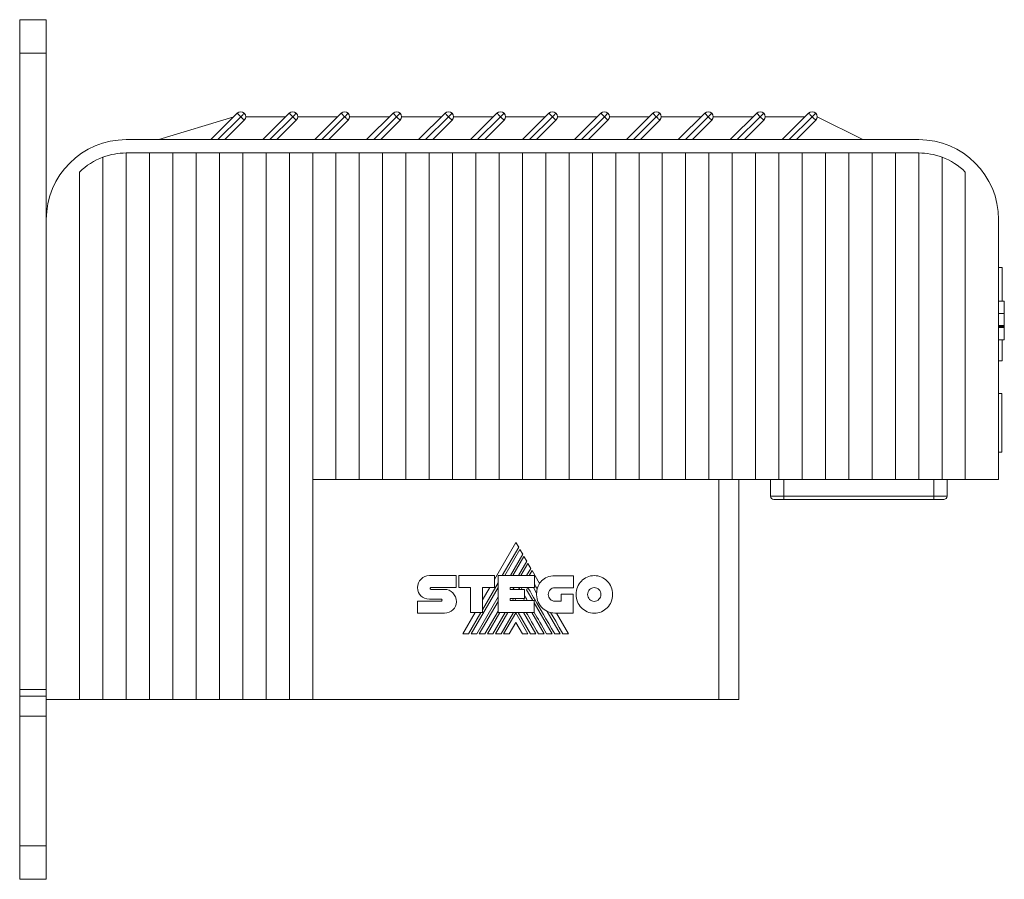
# Model space of a CAD drawing. Header units: millimetres. Extents: x 46 to 553, y 21 to 399.
# Tile 3 of 5: x 405 to 553, y 189 to 318. Entities that reach past the tile are written whole.
import ezdxf

# ---------------------------------------------------------------- set-up
doc = ezdxf.new("R2010")
doc.units = ezdxf.units.MM
doc.linetypes.add('PHANTOM', pattern=[12.7, 6.35, -1.27, 1.27, -1.27, 1.27, -1.27])
doc.layers.add('___VS___', color=7, linetype='Continuous', lineweight=15)

msp = doc.modelspace()

# ---------------------------------------------------------------- linework, layer by layer
at = {"color": 7, "linetype": 'Continuous', "lineweight": 15}
for p, q in [((405.35, 317.86), (409.35, 317.86)), ((405.35, 312.86), (405.35, 317.86)), ((409.35, 312.86), (409.35, 317.86)), ((405.35, 312.86), (409.35, 312.86)), ((405.35, 217.36), (405.35, 312.86)), ((409.35, 287.86), (409.35, 312.86)), ((437.49, 303.3), (426.25, 299.86)), ((434.05, 299.86), (438.02, 303.83)), ((435.11, 299.86), (438.55, 303.3)), ((445.29, 303.3), (439.3, 303.3)), ((441.85, 299.86), (445.82, 303.83)), ((442.91, 299.86), (446.35, 303.3)), ((453.09, 303.3), (447.1, 303.3)), ((449.65, 299.86), (453.62, 303.83)), ((450.71, 299.86), (454.15, 303.3)), ((460.89, 303.3), (454.9, 303.3)), ((457.45, 299.86), (461.42, 303.83)), ((458.51, 299.86), (461.95, 303.3)), ((468.69, 303.3), (462.7, 303.3)), ((465.25, 299.86), (469.22, 303.83)), ((466.31, 299.86), (469.75, 303.3)), ((469.75, 303.3), (470.28, 303.83)), ((476.49, 303.3), (470.5, 303.3)), ((473.05, 299.86), (477.02, 303.83)), ((474.11, 299.86), (477.55, 303.3)), ((484.29, 303.3), (478.3, 303.3)), ((480.85, 299.86), (484.82, 303.83)), ((481.91, 299.86), (485.35, 303.3)), ((485.35, 303.3), (485.88, 302.77)), ((492.09, 303.3), (486.1, 303.3)), ((488.65, 299.86), (492.62, 303.83)), ((489.71, 299.86), (493.15, 303.3)), ((493.15, 303.3), (493.68, 303.83)), ((499.89, 303.3), (493.9, 303.3)), ((496.45, 299.86), (500.42, 303.83)), ((497.51, 299.86), (500.95, 303.3)), ((507.69, 303.3), (501.7, 303.3)), ((504.25, 299.86), (508.22, 303.83)), ((505.31, 299.86), (508.75, 303.3)), ((515.49, 303.3), (509.5, 303.3)), ((512.05, 299.86), (516.02, 303.83)), ((513.11, 299.86), (516.55, 303.3)), ((516.02, 303.83), (516.55, 303.3)), ((516.55, 303.3), (517.08, 302.77)), ((523.29, 303.3), (517.3, 303.3)), ((519.85, 299.86), (523.82, 303.83)), ((520.91, 299.86), (524.35, 303.3)), ((524.35, 303.3), (524.88, 303.83)), ((531.95, 299.86), (525.1, 303.3)), ((439.08, 302.77), (436.18, 299.86)), ((446.88, 302.77), (443.98, 299.86)), ((454.68, 302.77), (451.78, 299.86)), ((462.48, 302.77), (459.58, 299.86)), ((470.28, 302.77), (467.38, 299.86)), ((478.08, 302.77), (475.18, 299.86)), ((485.88, 302.77), (482.98, 299.86)), ((493.68, 302.77), (490.78, 299.86)), ((501.48, 302.77), (498.58, 299.86)), ((509.28, 302.77), (506.38, 299.86)), ((517.08, 302.77), (514.18, 299.86)), ((524.88, 302.77), (521.98, 299.86)), ((421.35, 299.86), (540.35, 299.86)), ((417.85, 297.22), (417.85, 215.86)), ((421.35, 297.86), (421.35, 215.86)), ((421.35, 297.86), (424.85, 297.86)), ((424.85, 297.86), (424.85, 215.86)), ((424.85, 297.86), (428.35, 297.86)), ((428.35, 297.86), (428.35, 215.86)), ((428.35, 297.86), (431.85, 297.86)), ((431.85, 297.86), (431.85, 215.86)), ((431.85, 297.86), (435.35, 297.86)), ((435.35, 297.86), (435.35, 215.86)), ((435.35, 297.86), (438.85, 297.86)), ((438.85, 297.86), (438.85, 215.86)), ((438.85, 297.86), (442.35, 297.86)), ((442.35, 297.86), (442.35, 215.86)), ((442.35, 297.86), (445.85, 297.86)), ((445.85, 297.86), (445.85, 215.86)), ((445.85, 297.86), (449.35, 297.86)), ((449.35, 297.86), (449.35, 248.86)), ((449.35, 297.86), (452.85, 297.86)), ((452.85, 297.86), (452.85, 248.86)), ((452.85, 297.86), (456.35, 297.86)), ((456.35, 297.86), (456.35, 248.86)), ((456.35, 297.86), (459.85, 297.86)), ((459.85, 297.86), (459.85, 248.86)), ((459.85, 297.86), (463.35, 297.86)), ((463.35, 297.86), (463.35, 248.86)), ((463.35, 297.86), (466.85, 297.86)), ((466.85, 297.86), (466.85, 248.86)), ((466.85, 297.86), (470.35, 297.86)), ((470.35, 297.86), (470.35, 248.86)), ((470.35, 297.86), (473.85, 297.86)), ((473.85, 297.86), (473.85, 248.86)), ((473.85, 297.86), (477.35, 297.86)), ((477.35, 297.86), (477.35, 248.86)), ((477.35, 297.86), (480.85, 297.86)), ((480.85, 297.86), (480.85, 248.86)), ((480.85, 297.86), (484.35, 297.86)), ((484.35, 297.86), (484.35, 248.86)), ((484.35, 297.86), (487.85, 297.86)), ((487.85, 297.86), (487.85, 248.86)), ((487.85, 297.86), (491.35, 297.86)), ((491.35, 297.86), (491.35, 248.86)), ((491.35, 297.86), (494.85, 297.86)), ((494.85, 297.86), (494.85, 248.86)), ((494.85, 297.86), (498.35, 297.86)), ((498.35, 297.86), (498.35, 248.86)), ((498.35, 297.86), (501.85, 297.86)), ((501.85, 297.86), (501.85, 248.86)), ((501.85, 297.86), (505.35, 297.86)), ((505.35, 297.86), (505.35, 248.86)), ((505.35, 297.86), (508.85, 297.86)), ((508.85, 297.86), (508.85, 248.86)), ((508.85, 297.86), (512.35, 297.86)), ((512.35, 297.86), (512.35, 248.86)), ((512.35, 297.86), (515.85, 297.86)), ((515.85, 297.86), (515.85, 248.86)), ((515.85, 297.86), (519.35, 297.86)), ((519.35, 297.86), (519.35, 248.86)), ((519.35, 297.86), (522.85, 297.86)), ((522.85, 297.86), (522.85, 248.86)), ((522.85, 297.86), (526.35, 297.86)), ((526.35, 297.86), (526.35, 248.86)), ((526.35, 297.86), (529.85, 297.86)), ((529.85, 297.86), (529.85, 248.86)), ((529.85, 297.86), (533.35, 297.86)), ((533.35, 297.86), (533.35, 248.86)), ((533.35, 297.86), (536.85, 297.86)), ((536.85, 297.86), (536.85, 248.86)), ((536.85, 297.86), (540.35, 297.86)), ((540.35, 297.86), (540.35, 248.86)), ((543.85, 297.22), (543.85, 248.86)), ((414.35, 295), (414.35, 215.86)), ((547.35, 295), (547.35, 248.86)), ((409.35, 287.86), (409.35, 215.86)), ((552.35, 287.86), (552.35, 248.86)), ((552.86, 280.68), (552.35, 280.68)), ((552.86, 280.68), (552.86, 275.6)), ((553.2, 275.6), (552.35, 275.6)), ((553.2, 273.78), (552.35, 273.78)), ((553.2, 271.96), (552.35, 271.96)), ((553.2, 271.96), (552.35, 271.96)), ((553.2, 271.81), (552.35, 271.81)), ((553.2, 271.66), (552.35, 271.66)), ((553.2, 269.83), (553.2, 271.66)), ((553.2, 269.83), (552.35, 269.83)), ((552.86, 269.83), (552.86, 266.64)), ((553.2, 269.83), (552.86, 269.83)), ((553.2, 269.82), (552.86, 269.82)), ((552.86, 266.64), (552.35, 266.64)), ((552.85, 261.76), (552.35, 261.76)), ((552.85, 261.76), (552.85, 252.96)), ((552.85, 252.96), (552.35, 252.96)), ((449.35, 248.86), (449.35, 215.86)), ((452.85, 248.86), (449.35, 248.86)), ((456.35, 248.86), (452.85, 248.86)), ((459.85, 248.86), (456.35, 248.86)), ((463.35, 248.86), (459.85, 248.86)), ((466.85, 248.86), (463.35, 248.86)), ((470.35, 248.86), (466.85, 248.86)), ((473.85, 248.86), (470.35, 248.86)), ((477.35, 248.86), (473.85, 248.86)), ((480.85, 248.86), (477.35, 248.86)), ((484.35, 248.86), (480.85, 248.86)), ((487.85, 248.86), (484.35, 248.86)), ((491.35, 248.86), (487.85, 248.86)), ((494.85, 248.86), (491.35, 248.86)), ((498.35, 248.86), (494.85, 248.86)), ((501.85, 248.86), (498.35, 248.86)), ((505.35, 248.86), (501.85, 248.86)), ((508.85, 248.86), (505.35, 248.86)), ((512.35, 248.86), (508.85, 248.86)), ((510.35, 215.86), (510.35, 248.86)), ((515.85, 248.86), (512.35, 248.86)), ((513.35, 248.86), (513.35, 215.86)), ((519.35, 248.86), (515.85, 248.86)), ((518.1, 246.36), (518.1, 248.86)), ((522.85, 248.86), (519.35, 248.86)), ((520.1, 246.36), (520.1, 248.86)), ((526.35, 248.86), (522.85, 248.86)), ((529.85, 248.86), (526.35, 248.86)), ((533.35, 248.86), (529.85, 248.86)), ((536.85, 248.86), (533.35, 248.86)), ((540.35, 248.86), (536.85, 248.86)), ((543.85, 248.86), (540.35, 248.86)), ((542.6, 246.36), (542.6, 248.86)), ((547.35, 248.86), (543.85, 248.86)), ((544.6, 246.36), (544.6, 248.86)), ((552.35, 248.86), (547.35, 248.86)), ((518.1, 246.36), (520.1, 246.36)), ((520.1, 245.86), (518.6, 245.86)), ((520.1, 246.36), (542.6, 246.36)), ((520.1, 246.36), (520.1, 245.86)), ((542.6, 245.86), (520.1, 245.86)), ((542.6, 246.36), (542.6, 245.86)), ((542.6, 246.36), (544.6, 246.36)), ((544.1, 245.86), (542.6, 245.86)), ((479.85, 239.42), (476.65, 233.87)), ((477.82, 234.43), (480.28, 238.69)), ((480.47, 238.35), (478.2, 234.43)), ((480.28, 238.69), (479.85, 239.42)), ((480.89, 237.63), (480.47, 238.35)), ((479.03, 234.43), (480.89, 237.63)), ((481.07, 237.31), (479.41, 234.43)), ((480.25, 234.43), (481.5, 236.58)), ((481.5, 236.58), (481.07, 237.31)), ((481.68, 236.26), (480.63, 234.43)), ((481.48, 234.43), (482.11, 235.51)), ((482.11, 235.51), (481.68, 236.26)), ((482.29, 235.2), (481.84, 234.43)), ((483.41, 233.25), (482.29, 235.2)), ((466.87, 234.45), (470.9, 234.45)), ((470.9, 234.45), (470.9, 232.65)), ((471.3, 232.65), (471.3, 234.44)), ((471.3, 234.44), (476.65, 234.44)), ((476.65, 234.44), (476.65, 232.67)), ((477.19, 228.89), (477.19, 234.43)), ((477.19, 234.43), (482.65, 234.43)), ((482.65, 234.43), (482.65, 232.64)), ((485.7, 234.41), (488.5, 234.41)), ((488.5, 234.41), (488.5, 232.61)), ((467.1, 232.65), (470.9, 232.65)), ((467.11, 232.37), (469.15, 232.37)), ((473.03, 232.65), (471.3, 232.65)), ((473.03, 228.89), (473.03, 232.65)), ((473.15, 225.69), (477.19, 232.67)), ((474.86, 229.3), (477.19, 233.33)), ((476.65, 232.67), (474.86, 232.67)), ((474.86, 228.89), (474.86, 232.67)), ((475.95, 232.67), (474.86, 230.78)), ((479, 232.64), (482.65, 232.64)), ((479, 232.64), (479, 232.34)), ((479, 232.34), (481.17, 232.34)), ((479.42, 232.34), (479.59, 232.64)), ((480.27, 232.34), (480.44, 232.64)), ((480.64, 232.34), (480.81, 232.64)), ((481.17, 232.34), (481.17, 230.99)), ((481.48, 232.32), (481.66, 232.64)), ((481.48, 232.32), (482.4, 230.72)), ((482.5, 232.64), (482.98, 231.81)), ((488.5, 232.61), (485.7, 232.61)), ((468.64, 230.89), (466.87, 230.89)), ((473.99, 225.69), (477.19, 231.23)), ((479, 230.99), (481.17, 230.99)), ((479, 230.99), (479, 230.72)), ((479, 230.72), (482.62, 230.72)), ((479.33, 230.72), (479.49, 230.99)), ((479.7, 230.72), (479.86, 230.99)), ((481.02, 230.99), (481.18, 230.72)), ((482.62, 228.89), (482.62, 230.72)), ((486.67, 230.6), (486.67, 231.66)), ((486.67, 231.66), (488.44, 231.66)), ((488.44, 231.66), (488.44, 228.81)), ((465.1, 230.59), (468.64, 230.59)), ((474.37, 225.69), (477.19, 230.57)), ((482.62, 230.34), (485.31, 225.69)), ((485.7, 230.6), (486.67, 230.6)), ((469.15, 228.81), (465.1, 228.81)), ((473.77, 228.89), (471.92, 225.69)), ((472.77, 225.69), (474.62, 228.89)), ((473.03, 228.89), (474.86, 228.89)), ((475.2, 225.69), (477.19, 229.12)), ((475.58, 225.69), (477.43, 228.89)), ((476.41, 225.69), (478.27, 228.89)), ((476.8, 225.69), (478.65, 228.89)), ((477.19, 228.89), (482.62, 228.89)), ((477.63, 225.69), (479.49, 228.89)), ((478.01, 225.69), (479.84, 228.86)), ((481.68, 225.69), (479.84, 228.86)), ((482.06, 225.69), (480.2, 228.89)), ((481.03, 228.89), (482.88, 225.69)), ((482.24, 228.89), (484.09, 225.69)), ((484.57, 229.05), (486.52, 225.69)), ((488.44, 228.81), (485.72, 228.81)), ((487.78, 225.69), (485.98, 228.81)), ((479.84, 227.41), (478.84, 225.69)), ((479.84, 227.41), (480.84, 225.69)), ((405.35, 217.36), (409.35, 217.36)), ((405.35, 216.36), (405.35, 217.36)), ((409.35, 216.36), (405.35, 216.36)), ((405.35, 213.36), (405.35, 216.36)), ((414.35, 215.86), (409.35, 215.86)), ((409.35, 213.36), (409.35, 215.86)), ((417.85, 215.86), (414.35, 215.86)), ((417.85, 215.86), (421.35, 215.86)), ((421.35, 215.86), (424.85, 215.86)), ((424.85, 215.86), (428.35, 215.86)), ((428.35, 215.86), (431.85, 215.86)), ((431.85, 215.86), (435.35, 215.86)), ((435.35, 215.86), (438.85, 215.86)), ((438.85, 215.86), (442.35, 215.86)), ((442.35, 215.86), (445.85, 215.86)), ((445.85, 215.86), (449.35, 215.86)), ((449.35, 215.86), (510.35, 215.86)), ((513.35, 215.86), (510.35, 215.86)), ((405.35, 213.36), (409.35, 213.36)), ((405.35, 193.86), (405.35, 213.36)), ((409.35, 193.86), (409.35, 213.36)), ((405.35, 193.86), (409.35, 193.86)), ((405.35, 188.86), (405.35, 193.86)), ((409.35, 188.86), (409.35, 193.86)), ((405.35, 188.86), (409.35, 188.86))]:
    msp.add_line(p, q, dxfattribs=at)
at = {"color": 7, "linetype": 'Continuous', "lineweight": 15, "flags": 128}
for points in [[(438.02, 303.83), (438.03, 303.82), (438.06, 303.79), (438.11, 303.74), (438.18, 303.67), (438.26, 303.59), (438.35, 303.5), (438.45, 303.4), (438.55, 303.3)], [(438.55, 303.3), (438.66, 303.4), (438.76, 303.5), (438.85, 303.59), (438.93, 303.67), (438.99, 303.74), (439.04, 303.79), (439.07, 303.82), (439.08, 303.83)], [(438.55, 303.3), (438.66, 303.19), (438.76, 303.09), (438.85, 303), (438.93, 302.92), (438.99, 302.86), (439.04, 302.81), (439.07, 302.78), (439.08, 302.77)], [(445.82, 303.83), (445.83, 303.82), (445.86, 303.79), (445.91, 303.74), (445.98, 303.67), (446.06, 303.59), (446.15, 303.5), (446.25, 303.4), (446.35, 303.3)], [(446.35, 303.3), (446.46, 303.4), (446.56, 303.5), (446.65, 303.59), (446.73, 303.67), (446.79, 303.74), (446.84, 303.79), (446.87, 303.82), (446.88, 303.83)], [(446.35, 303.3), (446.46, 303.19), (446.56, 303.09), (446.65, 303), (446.73, 302.92), (446.79, 302.86), (446.84, 302.81), (446.87, 302.78), (446.88, 302.77)], [(453.62, 303.83), (453.63, 303.82), (453.66, 303.79), (453.71, 303.74), (453.78, 303.67), (453.86, 303.59), (453.95, 303.5), (454.05, 303.4), (454.15, 303.3)], [(454.15, 303.3), (454.26, 303.4), (454.36, 303.5), (454.45, 303.59), (454.53, 303.67), (454.59, 303.74), (454.64, 303.79), (454.67, 303.82), (454.68, 303.83)], [(454.15, 303.3), (454.26, 303.19), (454.36, 303.09), (454.45, 303), (454.53, 302.92), (454.59, 302.86), (454.64, 302.81), (454.67, 302.78), (454.68, 302.77)], [(461.42, 303.83), (461.43, 303.82), (461.46, 303.79), (461.51, 303.74), (461.58, 303.67), (461.66, 303.59), (461.75, 303.5), (461.85, 303.4), (461.95, 303.3)], [(461.95, 303.3), (462.06, 303.4), (462.16, 303.5), (462.25, 303.59), (462.33, 303.67), (462.39, 303.74), (462.44, 303.79), (462.47, 303.82), (462.48, 303.83)], [(461.95, 303.3), (462.06, 303.19), (462.16, 303.09), (462.25, 303), (462.33, 302.92), (462.39, 302.86), (462.44, 302.81), (462.47, 302.78), (462.48, 302.77)], [(469.22, 303.83), (469.23, 303.82), (469.26, 303.79), (469.31, 303.74), (469.38, 303.67), (469.46, 303.59), (469.55, 303.5), (469.65, 303.4), (469.75, 303.3)], [(469.75, 303.3), (469.86, 303.19), (469.96, 303.09), (470.05, 303), (470.13, 302.92), (470.19, 302.86), (470.24, 302.81), (470.27, 302.78), (470.28, 302.77)], [(477.02, 303.83), (477.03, 303.82), (477.06, 303.79), (477.11, 303.74), (477.18, 303.67), (477.26, 303.59), (477.35, 303.5), (477.45, 303.4), (477.55, 303.3)], [(477.55, 303.3), (477.66, 303.4), (477.76, 303.5), (477.85, 303.59), (477.93, 303.67), (477.99, 303.74), (478.04, 303.79), (478.07, 303.82), (478.08, 303.83)], [(477.55, 303.3), (477.66, 303.19), (477.76, 303.09), (477.85, 303), (477.93, 302.92), (477.99, 302.86), (478.04, 302.81), (478.07, 302.78), (478.08, 302.77)], [(484.82, 303.83), (484.83, 303.82), (484.86, 303.79), (484.91, 303.74), (484.98, 303.67), (485.06, 303.59), (485.15, 303.5), (485.25, 303.4), (485.35, 303.3)], [(485.35, 303.3), (485.46, 303.4), (485.56, 303.5), (485.65, 303.59), (485.73, 303.67), (485.79, 303.74), (485.84, 303.79), (485.87, 303.82), (485.88, 303.83)], [(492.62, 303.83), (492.63, 303.82), (492.66, 303.79), (492.71, 303.74), (492.78, 303.67), (492.86, 303.59), (492.95, 303.5), (493.05, 303.4), (493.15, 303.3)], [(493.15, 303.3), (493.26, 303.19), (493.36, 303.09), (493.45, 303), (493.53, 302.92), (493.59, 302.86), (493.64, 302.81), (493.67, 302.78), (493.68, 302.77)], [(500.42, 303.83), (500.43, 303.82), (500.46, 303.79), (500.51, 303.74), (500.58, 303.67), (500.66, 303.59), (500.75, 303.5), (500.85, 303.4), (500.95, 303.3)], [(500.95, 303.3), (501.06, 303.4), (501.16, 303.5), (501.25, 303.59), (501.33, 303.67), (501.39, 303.74), (501.44, 303.79), (501.47, 303.82), (501.48, 303.83)], [(500.95, 303.3), (501.06, 303.19), (501.16, 303.09), (501.25, 303), (501.33, 302.92), (501.39, 302.86), (501.44, 302.81), (501.47, 302.78), (501.48, 302.77)], [(508.22, 303.83), (508.23, 303.82), (508.26, 303.79), (508.31, 303.74), (508.38, 303.67), (508.46, 303.59), (508.55, 303.5), (508.65, 303.4), (508.75, 303.3)], [(508.75, 303.3), (508.86, 303.4), (508.96, 303.5), (509.05, 303.59), (509.13, 303.67), (509.19, 303.74), (509.24, 303.79), (509.27, 303.82), (509.28, 303.83)], [(508.75, 303.3), (508.86, 303.19), (508.96, 303.09), (509.05, 303), (509.13, 302.92), (509.19, 302.86), (509.24, 302.81), (509.27, 302.78), (509.28, 302.77)], [(516.55, 303.3), (516.66, 303.4), (516.76, 303.5), (516.85, 303.59), (516.93, 303.67), (516.99, 303.74), (517.04, 303.79), (517.07, 303.82), (517.08, 303.83)], [(523.82, 303.83), (523.83, 303.82), (523.86, 303.79), (523.91, 303.74), (523.98, 303.67), (524.06, 303.59), (524.15, 303.5), (524.25, 303.4), (524.35, 303.3)], [(524.35, 303.3), (524.46, 303.19), (524.56, 303.09), (524.65, 303), (524.73, 302.92), (524.79, 302.86), (524.84, 302.81), (524.87, 302.78), (524.88, 302.77)], [(486.93, 225.69), (486.37, 226.66), (485.84, 227.57), (485.45, 228.24), (485.08, 228.88)]]:
    msp.add_lwpolyline(points, dxfattribs=at)
at = {"color": 7, "linetype": 'Continuous', "lineweight": 15}
for centre, radius, start, end in [((438.55, 303.3), 0.75, 45, 135), ((438.55, 303.3), 0.75, 315, 45), ((446.35, 303.3), 0.75, 45, 135), ((446.35, 303.3), 0.75, 315, 45), ((454.15, 303.3), 0.75, 45, 135), ((454.15, 303.3), 0.75, 315, 45), ((461.95, 303.3), 0.75, 45, 135), ((461.95, 303.3), 0.75, 315, 45), ((469.75, 303.3), 0.75, 45, 135), ((469.75, 303.3), 0.75, 315, 45), ((477.55, 303.3), 0.75, 45, 135), ((477.55, 303.3), 0.75, 315, 45), ((485.35, 303.3), 0.75, 45, 135), ((485.35, 303.3), 0.75, 315, 45), ((493.15, 303.3), 0.75, 45, 135), ((493.15, 303.3), 0.75, 315, 45), ((500.95, 303.3), 0.75, 45, 135), ((500.95, 303.3), 0.75, 315, 45), ((508.75, 303.3), 0.75, 45, 135), ((508.75, 303.3), 0.75, 315, 45), ((516.55, 303.3), 0.75, 45, 135), ((516.55, 303.3), 0.75, 315, 45), ((524.35, 303.3), 0.75, 45, 135), ((524.35, 303.3), 0.75, 315, 45), ((421.35, 287.86), 12, 90, 180), ((540.35, 287.86), 12, 0, 90), ((421.35, 287.86), 10, 110.4873, 134.427), ((421.35, 287.86), 10, 90, 110.4873), ((540.35, 287.86), 10, 69.5127, 90), ((540.35, 287.86), 10, 45.573, 69.5127), ((518.6, 246.36), 0.5, 180, 270), ((544.1, 246.36), 0.5, 270, 0), ((486.03, 231.68), 3.06, 149.0381, 166.8386), ((485.72, 231.56), 2.75, 174.6401, 270)]:
    msp.add_arc(centre, radius, start, end, dxfattribs=at)
for points in [[(553.2, 273.78), (553.2, 274.79), (553.2, 275.6), (553.2, 275.6)], [(553.2, 271.96), (553.2, 271.96), (553.2, 272.77), (553.2, 273.78)], [(553.2, 271.66), (553.2, 271.66), (553.2, 271.72), (553.2, 271.81)], [(465.1, 232.64), (465.1, 233.14), (465.3, 233.59), (465.62, 233.92)], [(465.62, 233.92), (465.94, 234.24), (466.38, 234.45), (466.87, 234.45)], [(483.41, 233.25), (483.5, 233.4), (483.61, 233.53), (483.72, 233.65)], [(483.72, 233.65), (484.18, 234.12), (484.84, 234.41), (485.7, 234.41)], [(488.89, 231.61), (488.89, 232.39), (489.19, 233.09), (489.69, 233.6)], [(489.69, 233.6), (490.19, 234.12), (490.87, 234.43), (491.63, 234.43)], [(491.63, 234.43), (492.39, 234.43), (493.08, 234.12), (493.57, 233.6)], [(493.57, 233.6), (494.07, 233.09), (494.38, 232.39), (494.38, 231.61)], [(465.57, 231.39), (465.27, 231.68), (465.1, 232.1), (465.1, 232.64)], [(467.03, 232.61), (467.01, 232.58), (466.99, 232.54), (466.99, 232.5)], [(466.99, 232.5), (466.99, 232.46), (467.01, 232.43), (467.03, 232.41)], [(467.1, 232.65), (467.07, 232.65), (467.05, 232.63), (467.03, 232.61)], [(467.03, 232.41), (467.05, 232.39), (467.08, 232.37), (467.11, 232.37)], [(469.15, 232.37), (469.64, 232.37), (470.08, 232.16), (470.4, 231.83)], [(485.69, 225.69), (483.13, 230.11), (481.79, 232.42), (481.67, 232.64)], [(483.06, 232.38), (482.9, 232.65), (482.76, 232.89), (482.65, 233.08)], [(482.98, 231.81), (482.99, 232.01), (483.01, 232.2), (483.06, 232.38)], [(485.01, 232.32), (484.84, 232.14), (484.73, 231.89), (484.73, 231.61)], [(485.7, 232.61), (485.43, 232.61), (485.19, 232.5), (485.01, 232.32)], [(490.93, 232.34), (490.74, 232.15), (490.63, 231.89), (490.63, 231.61)], [(491.63, 232.64), (491.35, 232.64), (491.11, 232.53), (490.93, 232.34)], [(492.34, 232.34), (492.16, 232.53), (491.91, 232.64), (491.63, 232.64)], [(492.63, 231.61), (492.63, 231.89), (492.52, 232.15), (492.34, 232.34)], [(466.87, 230.89), (466.36, 230.9), (465.9, 231.07), (465.57, 231.39)], [(468.72, 230.85), (468.7, 230.87), (468.67, 230.89), (468.64, 230.89)], [(468.77, 230.73), (468.77, 230.77), (468.75, 230.81), (468.72, 230.85)], [(468.73, 230.63), (468.75, 230.65), (468.77, 230.69), (468.77, 230.73)], [(470.4, 231.83), (470.72, 231.49), (470.92, 231.03), (470.92, 230.52)], [(481.57, 230.72), (481.4, 231.02), (481.27, 231.25), (481.17, 231.41)], [(484.73, 231.61), (484.73, 231.33), (484.84, 231.07), (485.01, 230.89)], [(485.01, 230.89), (485.19, 230.71), (485.43, 230.6), (485.7, 230.6)], [(489.69, 229.62), (489.19, 230.13), (488.89, 230.83), (488.89, 231.61)], [(490.63, 231.61), (490.63, 231.32), (490.74, 231.06), (490.93, 230.87)], [(490.93, 230.87), (491.11, 230.69), (491.35, 230.57), (491.63, 230.57)], [(491.63, 230.57), (491.91, 230.57), (492.16, 230.69), (492.34, 230.88)], [(492.34, 230.88), (492.52, 231.06), (492.63, 231.32), (492.63, 231.61)], [(494.38, 231.61), (494.38, 230.83), (494.07, 230.13), (493.58, 229.62)], [(468.64, 230.59), (468.68, 230.59), (468.71, 230.6), (468.73, 230.63)], [(470.41, 229.31), (470.09, 229), (469.65, 228.81), (469.15, 228.81)], [(470.92, 230.52), (470.92, 230.04), (470.73, 229.61), (470.41, 229.31)], [(491.63, 228.79), (490.87, 228.79), (490.19, 229.11), (489.69, 229.62)], [(493.58, 229.62), (493.08, 229.11), (492.39, 228.79), (491.63, 228.79)], [(483.26, 225.69), (482.48, 227.03), (481.87, 228.1), (481.41, 228.89)], [(484.48, 225.69), (483.74, 226.96), (483.12, 228.03), (482.62, 228.9)]]:
    msp.add_open_spline(points, degree=3, dxfattribs=at)
msp.add_open_spline([(553.2, 271.81), (553.2, 271.83), (553.2, 271.87), (553.2, 271.92), (553.2, 271.94), (553.2, 271.94)], degree=3, knots=[0, 0, 0, 0, 0.406809, 0.776192, 1, 1, 1, 1], dxfattribs=at)
at = {"layer": '___VS___', "linetype": 'PHANTOM'}
for p, q in [((465.1, 230.59), (465.1, 228.81)), ((471.92, 225.69), (472.77, 225.69)), ((473.15, 225.69), (473.99, 225.69)), ((474.37, 225.69), (475.2, 225.69)), ((475.58, 225.69), (476.41, 225.69)), ((476.8, 225.69), (477.63, 225.69)), ((478.01, 225.69), (478.84, 225.69)), ((480.84, 225.69), (481.68, 225.69)), ((482.06, 225.69), (482.88, 225.69)), ((483.26, 225.69), (484.09, 225.69)), ((484.48, 225.69), (485.31, 225.69)), ((485.69, 225.69), (486.52, 225.69)), ((486.93, 225.69), (487.78, 225.69))]:
    msp.add_line(p, q, dxfattribs=at)

doc.saveas('drawing.dxf')
